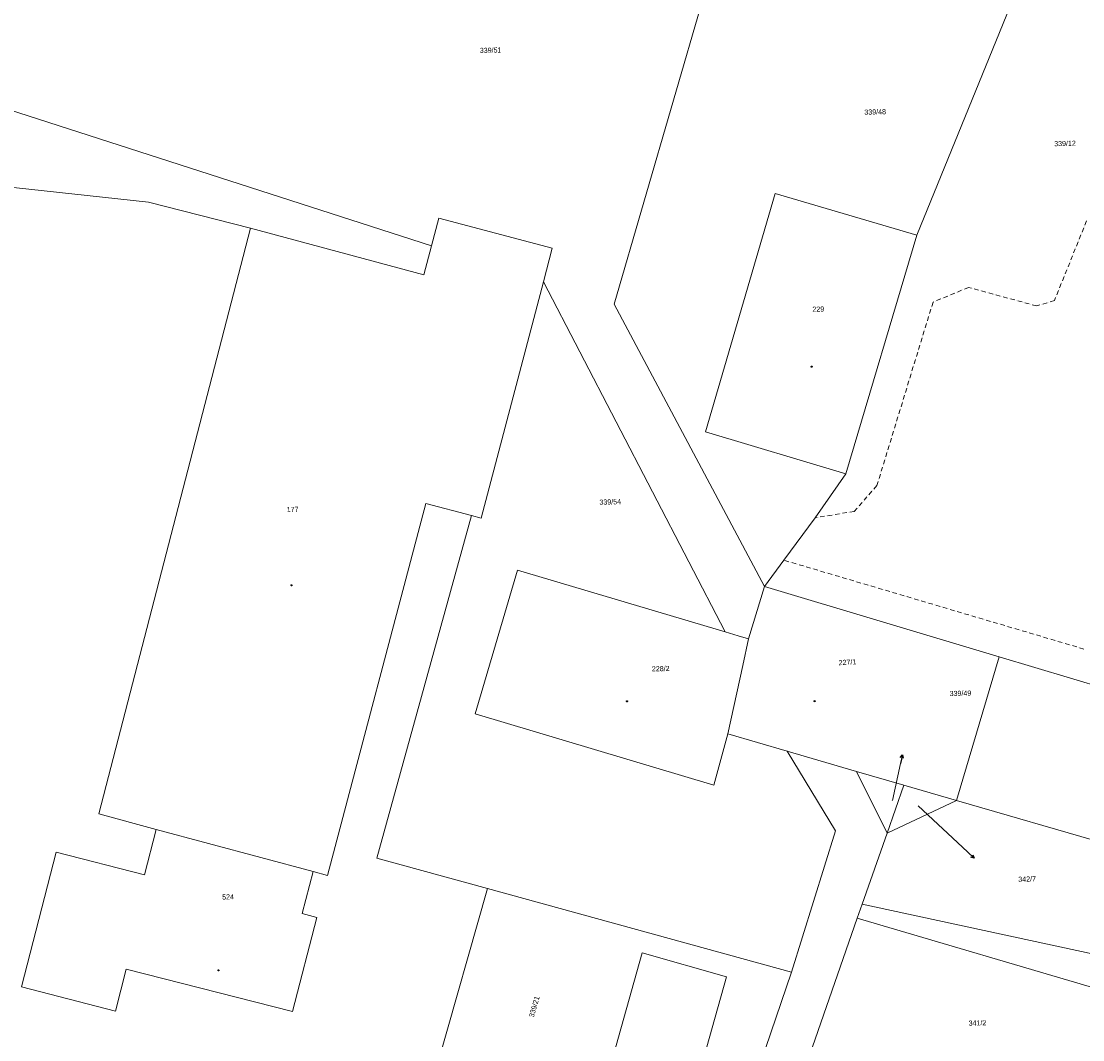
# Model space of a CAD drawing. Header units: millimetres. Extents: x -211955 to 157391, y -241491 to 94238.
# Tile 21 of 138: x 7792 to 78565, y -198690 to -130745. Entities that reach past the tile are written whole.
import ezdxf

# ---------------------------------------------------------------- set-up
doc = ezdxf.new("R2010")
doc.units = ezdxf.units.MM
doc.linetypes.add('Cerchovana_1', pattern=[500, 300, -100, 0, -100])
doc.layers.add('XR$1$PODKLAD_1', color=7, linetype='Continuous', lineweight=25)

# ---------------------------------------------------------------- blocks, each defined once
blk = doc.blocks.new('9$5010')
at = {"layer": 'XR$1$PODKLAD_1', "color": 7, "lineweight": 25}
blk.add_line((0, 3000), (0, 0), dxfattribs=at)
blk.add_lwpolyline([(-500, 2000), (0, 3000), (500, 2000)], dxfattribs=at)
blk = doc.blocks.new('$280')
at = {"layer": 'XR$1$PODKLAD_1', "color": 7, "lineweight": 25}
blk.add_lwpolyline([(0, 170), (100, 150), (150, 60), (170, 0), (150, -90), (70, -160), (0, -170), (-90, -140), (-150, -80), (-170, 0), (-150, 90), (-70, 160), (0, 170)], close=True, dxfattribs=at)

msp = doc.modelspace()

# ---------------------------------------------------------------- linework, layer by layer
at = {"layer": 'XR$1$PODKLAD_1', "color": 126, "linetype": 'Continuous', "lineweight": 13}
for p, q in [((55588.313, -121109.754), (47329.322, -149619.078)), ((75120.732, -126316.193), (67493.111, -145007.255)), ((35140.983, -145724.391), (-20945.411, -127643.27)), ((16274.815, -142822.428), (-43741.584, -136300.319)), ((58063.153, -142245.81), (53418.226, -158133.492)), ((58063.153, -142245.81), (53418.226, -158133.492)), ((67493.111, -145007.255), (58063.153, -142245.81)), ((67493.111, -145007.255), (58063.153, -142245.81)), ((23078.786, -144547.44), (16274.815, -142822.428)), ((35626.314, -143882.041), (35140.983, -145724.391)), ((35626.314, -143882.041), (35140.983, -145724.391)), ((43197.358, -145888.479), (35626.314, -143882.041)), ((43197.358, -145888.479), (35626.314, -143882.041)), ((23078.786, -144547.44), (12976.058, -183614.735)), ((23078.786, -144547.44), (12976.058, -183614.735)), ((34628.093, -147667.441), (23078.786, -144547.44)), ((34628.093, -147667.441), (23078.786, -144547.44)), ((67493.111, -145007.255), (62768.938, -160926.875)), ((67493.111, -145007.255), (62768.938, -160926.875)), ((35140.983, -145724.391), (34628.093, -147667.441)), ((35140.983, -145724.391), (34628.093, -147667.441)), ((43197.358, -145888.479), (42611.789, -148133.386)), ((43197.358, -145888.479), (42611.789, -148133.386)), ((42611.789, -148133.386), (38463.795, -163888.942)), ((42611.789, -148133.386), (38463.795, -163888.942)), ((54733.384, -171485.453), (42611.789, -148133.386)), ((57340.35, -168451.144), (47329.322, -149619.078)), ((62768.938, -160926.875), (53418.226, -158133.492)), ((62768.938, -160926.875), (53418.226, -158133.492)), ((62768.938, -160926.875), (60719.86, -163867.586)), ((34758.858, -162908.77), (28220.549, -187725.148)), ((34758.858, -162908.77), (28220.549, -187725.148)), ((37819.363, -163714.566), (34758.858, -162908.77)), ((37819.363, -163714.566), (34758.858, -162908.77)), ((37819.363, -163714.566), (31493.79, -186585.194)), ((38463.795, -163888.942), (37819.363, -163714.566)), ((38463.795, -163888.942), (37819.363, -163714.566)), ((60719.86, -163867.586), (58638.116, -166699.059)), ((58638.116, -166699.059), (57340.35, -168451.144)), ((40889.209, -167370.977), (38061.189, -176942.597)), ((40889.209, -167370.977), (38061.189, -176942.597)), ((54733.384, -171485.453), (40889.209, -167370.977)), ((54733.384, -171485.453), (40889.209, -167370.977)), ((57340.35, -168451.144), (56285.09, -171947.847)), ((57340.35, -168451.144), (56285.09, -171947.847)), ((72989.319, -173151.894), (57340.35, -168451.144)), ((72989.319, -173151.894), (57340.35, -168451.144)), ((55599.94, -171744.452), (54733.384, -171485.453)), ((55599.94, -171744.452), (54733.384, -171485.453)), ((56285.09, -171947.847), (55599.94, -171744.452)), ((56285.09, -171947.847), (55599.94, -171744.452)), ((56285.09, -171947.847), (55898.27, -173727.782)), ((56285.09, -171947.847), (55898.27, -173727.782)), ((56285.09, -171947.847), (55898.27, -173727.782)), ((72989.319, -173151.894), (70141.306, -182724.001)), ((72989.319, -173151.894), (70141.306, -182724.001)), ((72989.319, -173151.894), (70141.306, -182724.001)), ((83166.599, -176205.249), (72989.319, -173151.894)), ((83166.599, -176205.249), (72989.319, -173151.894)), ((55898.27, -173727.782), (54898.785, -178283.441)), ((55898.27, -173727.782), (54898.785, -178283.441)), ((55898.27, -173727.782), (54898.785, -178283.441)), ((53971.785, -181707.002), (38061.189, -176942.597)), ((53971.785, -181707.002), (38061.189, -176942.597)), ((54898.785, -178283.441), (53971.785, -181707.002)), ((54898.785, -178283.441), (53971.785, -181707.002)), ((58858.027, -179437.479), (54898.785, -178283.441)), ((58858.027, -179437.479), (54898.785, -178283.441)), ((62088.458, -184760.478), (58858.027, -179437.479)), ((63482.182, -180785.402), (58858.027, -179437.479)), ((63482.182, -180785.402), (58858.027, -179437.479)), ((65869.893, -182717.895), (66410.366, -180264.023)), ((65522.794, -184896.983), (63482.182, -180785.402)), ((66635.579, -181708.972), (63482.182, -180785.402)), ((66635.579, -181708.972), (63482.182, -180785.402)), ((66635.579, -181708.972), (65522.794, -184896.983)), ((70141.306, -182724.001), (66635.579, -181708.972)), ((70141.306, -182724.001), (66635.579, -181708.972)), ((70141.306, -182724.001), (65522.794, -184896.983)), ((67599.357, -183085.937), (70885.027, -186156.926)), ((85716.161, -187256.503), (70141.306, -182724.001)), ((85716.161, -187256.503), (70141.306, -182724.001)), ((16792.423, -184652.213), (12976.058, -183614.735)), ((16792.423, -184652.213), (12976.058, -183614.735)), ((16792.423, -184652.213), (16015.889, -187681.998)), ((16792.423, -184652.213), (16015.889, -187681.998)), ((27254.023, -187468.582), (16792.423, -184652.213)), ((27254.023, -187468.582), (16792.423, -184652.213)), ((27254.023, -187468.582), (16792.423, -184652.213)), ((62088.458, -184760.478), (59146.579, -194174.821)), ((63867.639, -189638.645), (65522.794, -184896.983)), ((10117.245, -186165.026), (7805.448, -195163.92)), ((10117.245, -186165.026), (7805.448, -195163.92)), ((16015.889, -187681.998), (10117.245, -186165.026)), ((16015.889, -187681.998), (10117.245, -186165.026)), ((38875.133, -188606.25), (31493.79, -186585.194)), ((27254.023, -187468.582), (26532.119, -190276.972)), ((27254.023, -187468.582), (26532.119, -190276.972)), ((28220.549, -187725.148), (27254.023, -187468.582)), ((28220.549, -187725.148), (27254.023, -187468.582)), ((38875.133, -188606.25), (32517.647, -210987.509)), ((59146.579, -194174.821), (38875.133, -188606.25)), ((63530.61, -190587.124), (63867.639, -189638.645)), ((105418.894, -198640.628), (63867.639, -189638.645)), ((27498.403, -190523.541), (26532.119, -190276.972)), ((27498.403, -190523.541), (26532.119, -190276.972)), ((27498.403, -190523.541), (25880.95, -196814.745)), ((27498.403, -190523.541), (25880.95, -196814.745)), ((63530.61, -190587.124), (58069.599, -206234.585)), ((104636.936, -202680.844), (63530.61, -190587.124)), ((14798.56, -193973.469), (14076.657, -196781.86)), ((14798.56, -193973.469), (14076.657, -196781.86)), ((25880.95, -196814.745), (14798.56, -193973.469)), ((25880.95, -196814.745), (14798.56, -193973.469)), ((59146.579, -194174.821), (51826.994, -215659.217)), ((14076.657, -196781.86), (7805.448, -195163.92)), ((14076.657, -196781.86), (7805.448, -195163.92))]:
    msp.add_line(p, q, dxfattribs=at)
at = {"layer": 'XR$1$PODKLAD_1', "color": 126, "linetype": 'Cerchovana_1', "lineweight": 13}
for p, q in [((78813.703, -144071.62), (76672.317, -149385.278)), ((70949.193, -148504.225), (68582.278, -149482.087)), ((75480.455, -149734.372), (70949.193, -148504.225)), ((68582.278, -149482.087), (64839.006, -161726.76)), ((76672.317, -149385.278), (75480.455, -149734.372)), ((64839.006, -161726.76), (63330.329, -163443.964)), ((63330.329, -163443.964), (60719.86, -163867.586)), ((78638.158, -172624.338), (58638.116, -166699.059))]:
    msp.add_line(p, q, dxfattribs=at)
at = {"layer": 'XR$1$PODKLAD_1', "color": 126, "linetype": 'Continuous', "lineweight": 13}
msp.add_lwpolyline([(49182.545, -192896.805), (54822.725, -194480.083), (50799.901, -208802.171), (45159.964, -207228.889), (49182.545, -192896.805)], close=True, dxfattribs=at)
msp.add_lwpolyline([(49182.545, -192896.805), (54822.725, -194480.083), (50799.901, -208802.171), (45159.964, -207228.889), (49182.545, -192896.805)], close=True, dxfattribs=at)

# ---------------------------------------------------------------- block references
at = {"layer": 'XR$1$PODKLAD_1', "color": 7, "linetype": 'Continuous', "lineweight": 25, "xscale": 0.2, "yscale": 0.2}
for name, p, rotation in [('$280', (60484.675, -153790.325), 181.3937829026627), ('$280', (25809, -168368.079), 181.3937829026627), ('$280', (48183.838, -176106.129), 181.3937829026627), ('$280', (60687.437, -176101.994), 181.3937829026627), ('9$5010', (66410.366, -180264.023), 347.6121059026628), ('9$5010', (70885.027, -186156.926), 226.9448439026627), ('$280', (20942.582, -194064.051), 181.3937829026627)]:
    msp.add_blockref(name, p, dxfattribs=dict(at, rotation=rotation))

# ---------------------------------------------------------------- texts
at = {"layer": 'XR$1$PODKLAD_1', "color": 126, "linetype": 'Continuous', "lineweight": 35, "char_height": 340}
for s, insert, width, attachment_point, rotation in [('\\W0.91;339/51', (38368.254, -132869.422), 1825.81671, 7, 1.3937829), ('\\W0.91;339/48', (64005.995, -136987.035), 1825.81671, 7, 1.3937829), ('\\W0.91;339/12', (76660.887, -139089.844), 1825.81671, 7, 1.3937829), ('\\W0.91;229', (60935.668, -150125.604), 941.16797, 8, 1.3937829), ('\\W0.91;339/54', (46343.607, -163004.348), 1825.81671, 7, 1.3937829), ('\\W0.91;177', (25890.176, -163481.992), 941.16797, 8, 1.3937829), ('\\W0.91;227/1', (62294.155, -173712.036), 1530.9338, 7, 3.1697829), ('\\W0.91;228/2', (49839.961, -174122.593), 1530.9338, 7, 1.3937829), ('\\W0.91;339/49', (69691.028, -175770.229), 1825.81671, 7, 1.3937829), ('\\W0.91;342/7', (75442.07, -187783.897), 1530.9338, 3, 1.3937829), ('\\W0.91;524', (21191.49, -189343.933), 941.16797, 7, 1.3937829), ('\\W0.91;339/21', (41963.492, -197222.493), 1825.81671, 7, 73.8157829), ('\\W0.91;341/2', (71547.005, -197741.585), 1530.9338, 8, 1.3937829)]:
    msp.add_mtext(s, dxfattribs=dict(at, insert=insert, width=width, attachment_point=attachment_point, rotation=rotation))
at = {"layer": 'XR$1$PODKLAD_1', "color": 126, "linetype": 'Continuous', "lineweight": 13, "char_height": 20, "attachment_point": 7, "rotation": 1.3937829}
for s, insert, width in [('\\W0.91;339/49', (65772.082, -182738.947), 107.40098), ('\\W0.91;342/7', (67518.887, -183106.567), 90.05493)]:
    msp.add_mtext(s, dxfattribs=dict(at, insert=insert, width=width))

doc.saveas('drawing.dxf')
